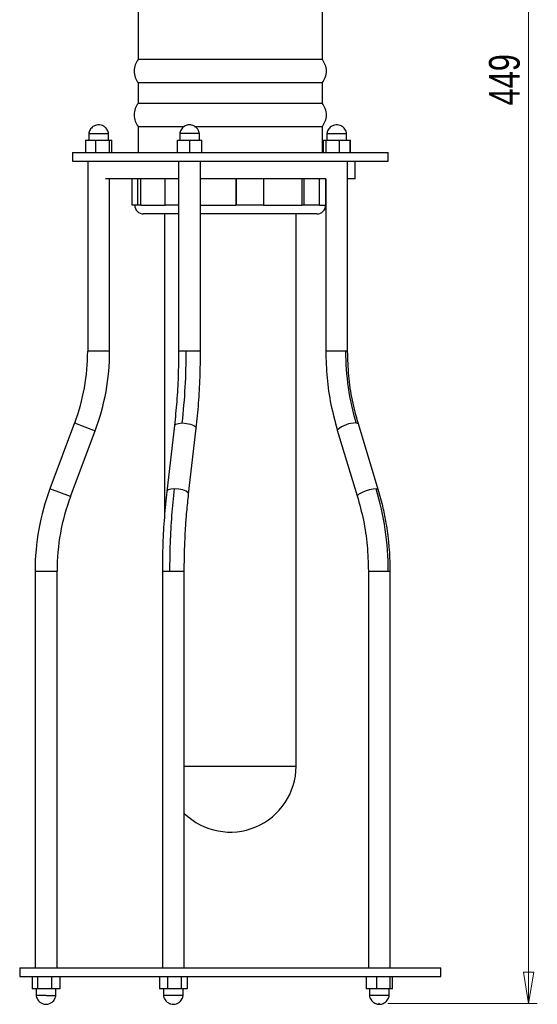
# Model space of a CAD drawing. Header units: millimetres. Extents: x 574 to 821, y 340 to 747.
# Tile 3 of 10: x 762 to 821, y 340 to 452. Entities that reach past the tile are written whole.
import ezdxf

# ---------------------------------------------------------------- set-up
doc = ezdxf.new("R2010")
doc.units = ezdxf.units.MM
doc.header["$PDSIZE"] = -1
doc.styles.add('SLDTEXTSTYLE0', font='TXT', dxfattribs={"width": 0.75})
doc.dimstyles.new('SLDDIMSTYLE0', dxfattribs={"dimtxt": 3.5, "dimasz": 3.556, "dimexe": 0, "dimexo": 0.0625, "dimgap": 0.875, "dimtad": 1, "dimdec": 0, "dimlfac": 2, "dimrnd": 1e-09, "dimzin": 12, "dimdsep": 46, "dimtxsty": 'SLDTEXTSTYLE0', "dimblk1": 'CLOSED', "dimblk2": 'CLOSED', "dimsah": 1, "dimcen": 0.09, "dimadec": 0, "dimazin": 3, "dimtfac": 1, "dimtofl": 0, "dimtmove": 0, "dimatfit": 3, "dimldrblk": 'CLOSED', "dimfxl": 0, "dimfrac": 2, "dimtolj": 1, "dimtzin": 12, "dimarcsym": 0})

# ---------------------------------------------------------------- blocks, each defined once
blk = doc.blocks.new('_Closed')
at = {"color": 0, "linetype": 'ByBlock', "lineweight": -2}
for p, q in [((-1, 0.166667), (0, 0)), ((-1, 0.166667), (-1, -0.166667)), ((0, 0), (-1, -0.166667)), ((0, 0), (-1, 0))]:
    blk.add_line(p, q, dxfattribs=at)
blk = doc.blocks.new('_D')
at = {"color": 7, "linetype": 'Continuous', "lineweight": 0}
for p, q in [((788.51, 564.55), (821.45, 564.55)), ((820.45, 340.14), (820.45, 564.55)), ((804.41, 340.14), (821.45, 340.14))]:
    blk.add_line(p, q, dxfattribs=at)
at = {"color": 7, "linetype": 'Continuous', "lineweight": 18, "xscale": 3.556, "yscale": 3.556}
for p, rotation in [((820.45, 564.55), 90.0000000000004), ((820.45, 340.14), 270.0000000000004)]:
    blk.add_blockref('_Closed', p, dxfattribs=dict(at, rotation=rotation))
at = {"color": 7, "linetype": 'Continuous', "lineweight": 18, "insert": (815.94, 442.51), "char_height": 3.5, "attachment_point": 1, "rotation": 90, "style": 'SLDTEXTSTYLE0'}
blk.add_mtext('449', dxfattribs=at)

msp = doc.modelspace()

# ---------------------------------------------------------------- linework, layer by layer
at = {"color": 7, "linetype": 'Continuous', "lineweight": 25}
for p, q in [((775.95, 455.12), (775.95, 447.75)), ((796.95, 447.75), (796.95, 455.12)), ((796.95, 447.75), (775.95, 447.75)), ((775.95, 445.12), (775.95, 442.75)), ((775.95, 445.12), (796.95, 445.12)), ((796.95, 442.75), (796.95, 445.12)), ((796.95, 442.75), (775.95, 442.75)), ((775.95, 440.12), (775.95, 437.15)), ((775.95, 440.12), (781.18, 440.12)), ((782.37, 440.12), (796.95, 440.12)), ((796.95, 437.15), (796.95, 440.12)), ((770.32, 439.3), (770.32, 438.55)), ((770.32, 439.3), (772.57, 439.3)), ((772.57, 438.55), (772.57, 439.3)), ((780.69, 439.3), (780.69, 438.55)), ((782.94, 439.3), (780.69, 439.3)), ((782.94, 438.55), (782.94, 439.3)), ((797.46, 439.3), (797.46, 438.55)), ((797.46, 439.3), (799.71, 439.3)), ((799.71, 438.55), (799.71, 439.3)), ((769.94, 438.55), (769.94, 437.15)), ((769.94, 438.55), (771.12, 438.55)), ((771.12, 437.15), (771.12, 438.55)), ((771.12, 438.55), (772.63, 438.55)), ((772.63, 438.55), (772.63, 437.15)), ((772.63, 438.55), (772.96, 438.55)), ((772.96, 437.15), (772.96, 438.55)), ((780.44, 437.15), (780.44, 438.55)), ((780.44, 438.55), (781.81, 438.55)), ((781.81, 438.55), (781.81, 437.15)), ((781.81, 438.55), (783.19, 438.55)), ((783.19, 437.15), (783.19, 438.55)), ((797, 438.55), (797.07, 438.55)), ((797, 437.15), (797, 438.55)), ((797.07, 438.55), (797.4, 438.55)), ((797.07, 437.15), (797.07, 438.55)), ((797.4, 437.15), (797.4, 438.55)), ((797.4, 438.55), (798.91, 438.55)), ((798.91, 437.15), (798.91, 438.55)), ((798.91, 438.55), (800.09, 438.55)), ((800.09, 438.55), (800.09, 437.15)), ((800.09, 438.55), (800.16, 438.55)), ((800.16, 437.15), (800.16, 438.55)), ((768.45, 437.15), (768.45, 436.15)), ((768.45, 437.15), (804.45, 437.15)), ((804.45, 436.15), (804.45, 437.15)), ((768.45, 436.15), (804.45, 436.15)), ((770.2, 436.15), (770.2, 414.5)), ((780.56, 436.15), (780.56, 414.5)), ((783.06, 414.5), (783.06, 436.15)), ((799.83, 414.5), (799.83, 436.15)), ((800.7, 434.15), (800.7, 436.15)), ((780.56, 434.15), (772.23, 434.15)), ((772.7, 414.5), (772.7, 434.15)), ((775.26, 431.15), (775.26, 434.15)), ((775.91, 431.15), (775.91, 434.15)), ((776.24, 431.15), (776.24, 434.15)), ((779.04, 431.15), (779.04, 434.15)), ((797.33, 434.15), (783.06, 434.15)), ((787.1, 434.15), (787.1, 431.15)), ((787.17, 431.15), (787.17, 434.15)), ((790.29, 431.15), (790.29, 434.15)), ((794.59, 434.15), (794.59, 431.15)), ((794.87, 431.15), (794.87, 434.15)), ((796.61, 431.15), (796.61, 434.15)), ((797.33, 434.15), (797.33, 414.5)), ((797.33, 431.15), (797.33, 434.15)), ((800.7, 434.15), (799.83, 434.15)), ((775.91, 431.15), (775.26, 431.15)), ((776.24, 431.15), (775.91, 431.15)), ((780.56, 431.15), (779.04, 431.15)), ((787.17, 431.15), (787.1, 431.15)), ((790.29, 431.15), (787.17, 431.15)), ((790.22, 431.15), (794.59, 431.15)), ((794.87, 431.15), (794.59, 431.15)), ((796.61, 431.15), (794.87, 431.15)), ((797.33, 431.15), (797.33, 431.15)), ((780.56, 430.15), (776.56, 430.15)), ((778.95, 430.15), (778.95, 395.68)), ((794.72, 430.15), (783.06, 430.15)), ((793.95, 367.17), (793.95, 430.15)), ((796.33, 430.15), (794.72, 430.15)), ((772.7, 414.5), (770.2, 414.5)), ((797.92, 408.43), (798.65, 405.5)), ((768.71, 406.31), (765.9, 398.79)), ((768.24, 397.92), (771.05, 405.43)), ((768.71, 406.31), (771.05, 405.43)), ((780.09, 406.01), (779.22, 398.5)), ((781.7, 398.21), (782.57, 405.72)), ((798.65, 405.5), (800.93, 397.99)), ((803.32, 398.72), (801.05, 406.23)), ((768.24, 397.92), (765.9, 398.79)), ((764.2, 389.43), (764.2, 344.19)), ((764.2, 389.43), (766.7, 389.43)), ((766.7, 344.19), (766.7, 389.43)), ((778.71, 389.43), (778.71, 344.19)), ((781.21, 344.19), (781.21, 389.43)), ((802.19, 389.43), (802.19, 344.19)), ((804.69, 344.19), (804.69, 389.43)), ((762.45, 344.19), (762.45, 343.19)), ((762.45, 344.19), (810.45, 344.19)), ((810.45, 343.19), (810.45, 344.19)), ((762.45, 343.19), (810.45, 343.19)), ((763.87, 343.19), (763.87, 341.79)), ((764.51, 341.79), (764.51, 343.19)), ((766.09, 343.19), (766.09, 341.79)), ((767.03, 343.19), (767.03, 341.79)), ((778.38, 343.19), (778.38, 341.79)), ((779.31, 343.19), (779.31, 341.79)), ((780.89, 341.79), (780.89, 343.19)), ((781.54, 343.19), (781.54, 341.79)), ((801.93, 343.19), (801.93, 341.79)), ((803.11, 343.19), (803.11, 341.79)), ((804.62, 343.19), (804.62, 341.79)), ((804.95, 341.79), (804.95, 343.19)), ((764.51, 341.79), (763.87, 341.79)), ((764.32, 341.79), (764.32, 341.04)), ((766.09, 341.79), (764.51, 341.79)), ((767.03, 341.79), (766.09, 341.79)), ((766.57, 341.04), (766.57, 341.79)), ((779.31, 341.79), (778.38, 341.79)), ((778.83, 341.79), (778.83, 341.04)), ((780.89, 341.79), (779.31, 341.79)), ((781.54, 341.79), (780.89, 341.79)), ((781.08, 341.04), (781.08, 341.79)), ((803.11, 341.79), (801.93, 341.79)), ((802.31, 341.79), (802.31, 341.04)), ((804.62, 341.79), (803.11, 341.79)), ((804.56, 341.04), (804.56, 341.79)), ((804.95, 341.79), (804.62, 341.79)), ((765.45, 341.04), (764.32, 341.04)), ((765.45, 341.04), (766.57, 341.04)), ((779.96, 341.04), (778.83, 341.04)), ((781.08, 341.04), (779.96, 341.04)), ((804.56, 341.04), (802.31, 341.04))]:
    msp.add_line(p, q, dxfattribs=at)
at = {"color": 8, "linetype": 'Continuous', "lineweight": 25}
for p, q in [((776.24, 431.15), (779.04, 431.15)), ((783.06, 431.15), (787.1, 431.15)), ((796.61, 431.15), (797.33, 431.15)), ((781.43, 414.5), (780.56, 414.5)), ((783.06, 414.5), (781.43, 414.5)), ((799.59, 414.5), (797.33, 414.5)), ((799.83, 414.5), (799.59, 414.5)), ((778.71, 389.43), (779.57, 389.43)), ((779.57, 389.43), (781.21, 389.43)), ((802.19, 389.43), (804.45, 389.43)), ((804.45, 389.43), (804.69, 389.43)), ((781.21, 367.17), (793.95, 367.17))]:
    msp.add_line(p, q, dxfattribs=at)
at = {"color": 8, "linetype": 'Continuous', "lineweight": 25, "flags": 128}
for points in [[(780.09, 406.01), (780.09, 406.03), (780.23, 406.18), (780.54, 406.27), (780.97, 406.31)], [(780.97, 406.31), (781.45, 406.27), (781.91, 406.18), (782.29, 406.03), (782.52, 405.87), (782.57, 405.72)], [(800.8, 406.31), (801.01, 406.27), (801.05, 406.23)], [(780.1, 398.79), (779.67, 398.76), (779.36, 398.67), (779.22, 398.52), (779.22, 398.5)], [(781.7, 398.21), (781.65, 398.36), (781.42, 398.52), (781.04, 398.67), (780.58, 398.76), (780.1, 398.79)], [(803.08, 398.79), (802.72, 398.76), (802.28, 398.67), (801.81, 398.52), (801.39, 398.36), (801.09, 398.19), (800.94, 398.05), (800.93, 397.99)], [(803.33, 398.7), (803.28, 398.76), (803.08, 398.79)]]:
    msp.add_lwpolyline(points, dxfattribs=at)
at = {"color": 7, "linetype": 'Continuous', "lineweight": 25}
for centre, radius, start, end in [((776.56, 431.15), 1, 180, 270), ((796.33, 431.15), 1, 270, 0), ((746.86, 414.5), 23.34, 339.444, 0), ((746.86, 414.5), 25.84, 339.444, 0), ((709.76, 414.41), 71.67, 353.51, 0.0755), ((827.88, 414.46), 28.29, 179.9269, 196.7649), ((790.86, 389.43), 26.66, 159.444, 180), ((772.14, 389.48), 32.31, 359.9269, 16.7649), ((790.86, 389.43), 24.16, 159.444, 180), ((786.45, 367.17), 7.5, 225.6867, 0)]:
    msp.add_arc(centre, radius, start, end, dxfattribs=at)
at = {"color": 8, "linetype": 'Continuous', "lineweight": 25}
msp.add_arc((800.72, 403.24), 3.07, 88.6201, 132.4055, dxfattribs=at)
at = {"color": 7, "linetype": 'Continuous', "lineweight": 25}
for points, knots in [([(775.95, 447.75), (775.82, 447.56), (775.56, 447.16), (775.45, 446.44), (775.56, 445.71), (775.82, 445.31), (775.95, 445.12)], [0, 0, 0, 0, 0.2427751, 0.5, 0.7572249, 1, 1, 1, 1]), ([(796.95, 445.12), (797.07, 445.31), (797.33, 445.71), (797.45, 446.44), (797.33, 447.16), (797.07, 447.56), (796.95, 447.75)], [0, 0, 0, 0, 0.242775, 0.5, 0.757225, 1, 1, 1, 1]), ([(775.95, 442.75), (775.82, 442.56), (775.56, 442.16), (775.45, 441.44), (775.56, 440.71), (775.82, 440.31), (775.95, 440.12)], [0, 0, 0, 0, 0.242775, 0.5, 0.757225, 1, 1, 1, 1]), ([(796.95, 440.12), (797.07, 440.31), (797.33, 440.71), (797.45, 441.44), (797.33, 442.16), (797.07, 442.56), (796.95, 442.75)], [0, 0, 0, 0, 0.242775, 0.5, 0.757225, 1, 1, 1, 1]), ([(772.58, 439.28), (772.56, 439.36), (772.54, 439.52), (772.41, 439.8), (772.19, 440.05), (771.88, 440.23), (771.55, 440.32), (771.16, 440.29), (770.84, 440.15), (770.61, 439.94), (770.46, 439.74), (770.36, 439.51), (770.33, 439.36), (770.32, 439.28)], [0, 0, 0, 0, 0.072494, 0.14517, 0.270827, 0.365624, 0.468154, 0.576886, 0.706891, 0.781046, 0.856792, 0.930711, 1, 1, 1, 1]), ([(782.93, 439.3), (782.91, 439.42), (782.86, 439.67), (782.63, 439.98), (782.34, 440.19), (782.01, 440.3), (781.7, 440.31), (781.42, 440.24), (781.19, 440.13), (780.99, 439.96), (780.83, 439.75), (780.72, 439.52), (780.7, 439.36), (780.69, 439.28)], [0, 0, 0, 0, 0.1035864, 0.2308157, 0.3421374, 0.4293394, 0.5433322, 0.6140292, 0.6911134, 0.7715209, 0.8517949, 0.9287464, 1, 1, 1, 1]), ([(799.71, 439.28), (799.69, 439.38), (799.66, 439.57), (799.49, 439.87), (799.25, 440.11), (798.96, 440.25), (798.66, 440.32), (798.3, 440.29), (797.98, 440.15), (797.74, 439.94), (797.6, 439.74), (797.49, 439.52), (797.47, 439.36), (797.46, 439.28)], [0, 0, 0, 0, 0.087986, 0.17433, 0.307003, 0.382219, 0.470899, 0.575425, 0.705417, 0.779825, 0.855945, 0.930292, 1, 1, 1, 1]), ([(780.56, 414.5), (780.55, 413.54), (780.53, 411.61), (780.37, 408.75), (780.18, 406.92), (780.09, 406.01)], [0, 0, 0, 0, 0.3330464, 0.6671754, 1, 1, 1, 1]), ([(782.57, 405.72), (782.67, 406.67), (782.86, 408.56), (783.03, 411.51), (783.05, 413.51), (783.06, 414.5)], [0, 0, 0, 0, 0.333043, 0.667172, 1, 1, 1, 1]), ([(797.33, 414.5), (797.36, 413.48), (797.42, 411.44), (797.87, 408.41), (798.39, 406.47), (798.65, 405.5)], [0, 0, 0, 0, 0.33284, 0.666969, 1, 1, 1, 1]), ([(801.05, 406.23), (800.81, 407.12), (800.32, 408.9), (799.91, 411.68), (799.86, 413.56), (799.83, 414.5)], [0, 0, 0, 0, 0.332832, 0.666961, 1, 1, 1, 1]), ([(779.57, 389.43), (779.58, 390.49), (779.61, 392.62), (779.78, 395.77), (779.99, 397.79), (780.1, 398.79)], [0, 0, 0, 0, 0.332935, 0.667065, 1, 1, 1, 1]), ([(804.69, 389.43), (804.68, 389.93), (804.67, 390.83), (804.59, 392.04), (804.5, 392.96), (804.39, 393.88), (804.21, 395.07), (803.88, 396.75), (803.52, 398.01), (803.32, 398.72)], [0, 0, 0, 0, 0.157644, 0.284955, 0.38157, 0.452278, 0.580029, 0.762856, 1, 1, 1, 1]), ([(779.22, 398.5), (779.12, 397.52), (778.91, 395.57), (778.74, 392.52), (778.72, 390.46), (778.71, 389.43)], [0, 0, 0, 0, 0.333039, 0.667168, 1, 1, 1, 1]), ([(781.21, 389.43), (781.21, 389.91), (781.22, 390.76), (781.24, 391.9), (781.28, 392.77), (781.32, 393.65), (781.38, 394.77), (781.5, 396.36), (781.63, 397.54), (781.7, 398.21)], [0, 0, 0, 0, 0.157732, 0.285109, 0.381768, 0.452503, 0.580275, 0.763059, 1, 1, 1, 1]), ([(800.93, 397.99), (801.18, 397.07), (801.68, 395.23), (802.1, 392.35), (802.16, 390.4), (802.19, 389.43)], [0, 0, 0, 0, 0.332836, 0.666964, 1, 1, 1, 1]), ([(764.33, 341.04), (764.33, 341.01), (764.34, 340.94), (764.38, 340.77), (764.49, 340.55), (764.64, 340.36), (764.85, 340.2), (765.13, 340.06), (765.49, 340.02), (765.84, 340.09), (766.11, 340.24), (766.3, 340.41), (766.44, 340.61), (766.54, 340.84), (766.56, 340.98), (766.57, 341.04)], [0, 0, 0, 0, 0.022733, 0.069179, 0.1619, 0.240101, 0.294629, 0.401716, 0.514615, 0.623257, 0.722, 0.784386, 0.861799, 0.944182, 1, 1, 1, 1]), ([(778.84, 341.04), (778.84, 341.01), (778.85, 340.94), (778.9, 340.76), (779.01, 340.54), (779.17, 340.35), (779.37, 340.19), (779.64, 340.06), (780, 340.02), (780.33, 340.08), (780.6, 340.22), (780.8, 340.4), (780.94, 340.6), (781.03, 340.81), (781.07, 340.96), (781.08, 341.02), (781.08, 341.04)], [0, 0, 0, 0, 0.024455, 0.072438, 0.167421, 0.245438, 0.299049, 0.404497, 0.511954, 0.61599, 0.713553, 0.777655, 0.857449, 0.942328, 0.983324, 1, 1, 1, 1]), ([(802.31, 341.06), (802.33, 340.96), (802.36, 340.78), (802.52, 340.48), (802.76, 340.24), (803.06, 340.09), (803.35, 340.02), (803.72, 340.05), (804.04, 340.19), (804.28, 340.4), (804.43, 340.6), (804.53, 340.82), (804.55, 340.98), (804.56, 341.06)], [0, 0, 0, 0, 0.086095, 0.170748, 0.302584, 0.380274, 0.470691, 0.575762, 0.705762, 0.780113, 0.856146, 0.930392, 1, 1, 1, 1])]:
    msp.add_open_spline(points, degree=3, knots=knots, dxfattribs=at)
at = {"color": 7, "linetype": 'Continuous', "lineweight": 0}
msp.add_point((803.41, 340.14), dxfattribs=at)

# ---------------------------------------------------------------- dimensions: what is measured, and where the dimension line sits
at = {"color": 7, "linetype": 'Continuous', "lineweight": 18}
dim = msp.add_linear_dim(base=(820.45, 564.55), p1=(803.41, 340.14), p2=(787.51, 564.55), angle=90, dimstyle='SLDDIMSTYLE0', dxfattribs=at)
dim.commit()
dim.dimension.update_dxf_attribs({"geometry": '_D', "text_midpoint": (820.45, 446.39), "dimtype": 160})

doc.saveas('drawing.dxf')
